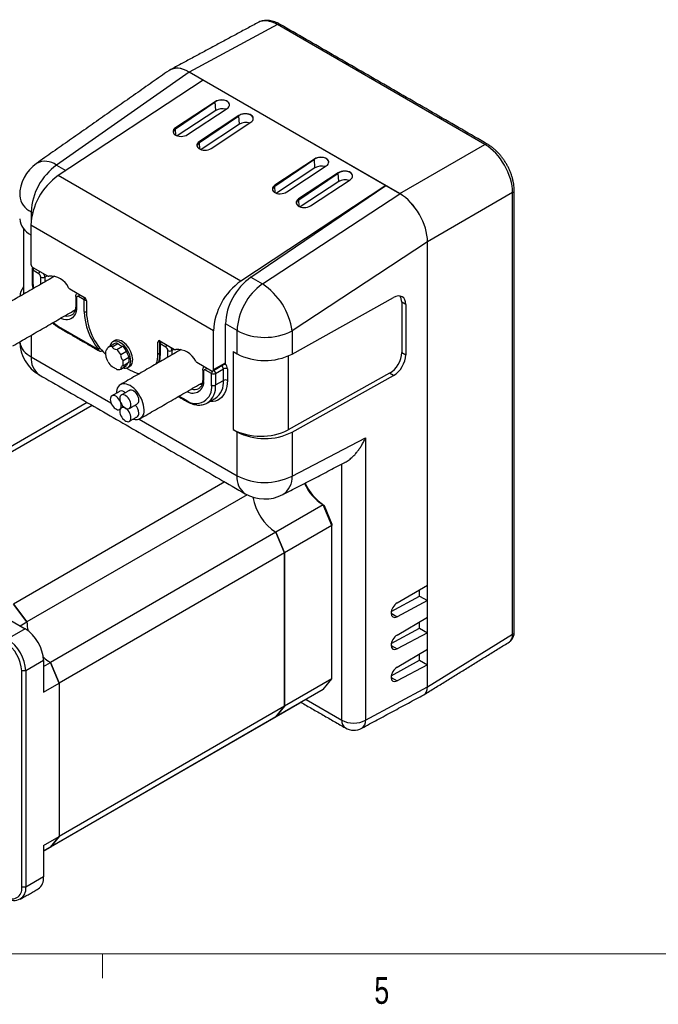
# Model space of a CAD drawing. Header units: millimetres. Extents: x 11 to 421, y 5 to 275.
# Tile 5 of 9: x 159 to 215, y 5 to 93. Entities that reach past the tile are written whole.
import ezdxf

# ---------------------------------------------------------------- set-up
doc = ezdxf.new("R2010")
doc.units = ezdxf.units.MM
doc.styles.add('SLDTEXTSTYLE0', font='TXT', dxfattribs={"width": 0.75})

msp = doc.modelspace()

# ---------------------------------------------------------------- linework, layer by layer
at = {"color": 7, "linetype": 'Continuous', "lineweight": 30}
for p, q in [((181.4953, 92.6309), (173.647, 88.4111)), ((199.9651, 81.9685), (181.4953, 92.6309)), ((173.644, 88.4128), (161.8295, 80.1353)), ((174.8848, 87.6965), (161.9791, 79.2041)), ((192.3891, 77.5915), (173.644, 88.4128)), ((192.3861, 77.5932), (173.647, 88.4111)), ((191.1482, 78.3078), (174.8848, 87.6965)), ((175.948, 85.7756), (172.4211, 83.4548)), ((172.4267, 83.3656), (175.9493, 85.7551)), ((175.9493, 85.7551), (172.4267, 83.3656)), ((175.9974, 84.9896), (172.5714, 82.7352)), ((173.4818, 82.8425), (177.0087, 85.1633)), ((175.9493, 85.7551), (175.948, 85.7756)), ((175.9974, 84.9896), (175.9493, 85.7551)), ((178.0694, 84.551), (174.5424, 82.2302)), ((174.548, 82.141), (178.0706, 84.5305)), ((178.0706, 84.5305), (174.548, 82.141)), ((178.0706, 84.5305), (178.0694, 84.551)), ((178.1187, 83.765), (178.0706, 84.5305)), ((172.4267, 83.3656), (172.4211, 83.4548)), ((172.4635, 82.7786), (172.4267, 83.3656)), ((178.1187, 83.765), (174.6927, 81.5106)), ((175.6031, 81.6179), (179.13, 83.9387)), ((174.548, 82.141), (174.5424, 82.2302)), ((174.5849, 81.554), (174.548, 82.141)), ((192.3861, 77.5932), (199.9651, 81.9685)), ((184.7869, 80.6731), (181.2599, 78.3523)), ((181.2655, 78.2631), (184.7882, 80.6525)), ((184.7882, 80.6525), (181.2655, 78.2631)), ((184.7882, 80.6525), (184.7869, 80.6731)), ((184.8362, 79.887), (184.7882, 80.6525)), ((161.8295, 80.1353), (162.663, 79.6541)), ((184.8362, 79.887), (181.4102, 77.6326)), ((182.3206, 77.7399), (185.8475, 80.0608)), ((178.2426, 69.8154), (161.9791, 79.2041)), ((186.9082, 79.4485), (183.3813, 77.1276)), ((183.3869, 77.0385), (186.9095, 79.4279)), ((186.9095, 79.4279), (183.3869, 77.0385)), ((186.9095, 79.4279), (186.9082, 79.4485)), ((186.9575, 78.6624), (186.9095, 79.4279)), ((191.1482, 78.3078), (178.2426, 69.8154)), ((179.1239, 70.1515), (191.1482, 78.3078)), ((181.2655, 78.2631), (181.2599, 78.3523)), ((181.3024, 77.6761), (181.2655, 78.2631)), ((186.9575, 78.6624), (183.5316, 76.408)), ((184.4419, 76.5153), (187.9688, 78.8362)), ((180.1548, 69.5563), (192.3891, 77.5915)), ((183.3869, 77.0385), (183.3813, 77.1276)), ((202.4395, 77.6825), (194.8606, 73.3073)), ((202.4395, 38.3906), (202.4395, 77.6825)), ((183.4237, 76.4514), (183.3869, 77.0385)), ((159.7002, 75.9091), (159.5703, 75.9841)), ((159.5703, 75.9841), (159.5703, 75.2484)), ((175.804, 65.388), (159.5406, 74.7767)), ((159.5406, 74.7767), (159.5406, 71.3268)), ((194.8606, 73.3003), (182.8018, 65.3804)), ((194.8606, 33.7044), (194.8606, 73.3073)), ((194.8606, 42.7682), (194.8606, 73.3003)), ((159.7173, 71.0206), (161.0159, 70.2709)), ((159.7173, 70.7756), (159.7173, 69.7549)), ((160.2477, 70.4695), (159.7173, 70.7756)), ((160.4245, 69.53), (160.4245, 70.1633)), ((160.778, 70.1633), (160.9902, 70.2858)), ((160.778, 70.1633), (160.778, 69.7341)), ((161.4851, 70.1423), (161.4851, 70.2887)), ((179.1239, 70.1515), (180.1548, 69.5563)), ((163.0149, 69.1169), (164.3135, 68.3673)), ((164.2782, 68.1427), (163.7832, 68.4285)), ((182.8018, 63.3182), (191.8389, 68.3562)), ((163.6064, 68.3264), (163.6064, 67.5094)), ((164.2782, 67.1216), (164.2782, 68.1427)), ((164.4903, 68.0611), (164.4903, 66.9991)), ((192.5644, 67.9371), (192.5644, 63.4461)), ((192.918, 67.733), (192.5644, 67.9371)), ((192.918, 67.733), (192.918, 63.242)), ((162.0154, 65.7745), (165.5721, 63.7213)), ((176.8647, 62.5504), (176.8647, 66.0003)), ((177.8956, 65.4051), (176.8647, 66.0003)), ((159.5703, 64.9956), (159.5703, 63.0746)), ((175.804, 61.9381), (175.804, 65.388)), ((177.8956, 63.3429), (177.8956, 65.4051)), ((182.8018, 65.3804), (182.8018, 63.3182)), ((166.4174, 63.9404), (166.9354, 64.2394)), ((166.7683, 63.9717), (167.2863, 64.2708)), ((167.1867, 63.7302), (167.7047, 64.0293)), ((170.8543, 64.3872), (171.0311, 64.4893)), ((170.8543, 63.3253), (170.8543, 64.3872)), ((171.0311, 64.4893), (172.3297, 63.7397)), ((171.0664, 64.2239), (171.0664, 63.2028)), ((171.5614, 63.9382), (171.0664, 64.2239)), ((165.8891, 63.618), (165.8739, 63.6068)), ((167.5376, 63.2937), (168.0556, 63.5928)), ((170.8543, 63.3253), (170.9932, 63.4055)), ((171.7382, 63.0396), (171.7382, 63.632)), ((172.0917, 63.632), (172.3039, 63.7545)), ((172.0917, 63.632), (172.0917, 63.2437)), ((172.7988, 63.6519), (172.7988, 63.7574)), ((177.542, 63.547), (177.542, 56.6064)), ((177.542, 63.547), (177.8956, 63.3429)), ((182.4482, 63.1456), (182.4482, 56.5817)), ((192.5644, 63.4461), (192.918, 63.242)), ((159.5703, 63.0746), (166.6727, 58.9745)), ((167.5376, 61.989), (168.0556, 62.2881)), ((167.7468, 62.7546), (168.2648, 63.0536)), ((167.7468, 62.2867), (168.2648, 62.5857)), ((174.3287, 62.5857), (175.6273, 61.836)), ((175.804, 61.9381), (176.8647, 62.5504)), ((168.0669, 62.0765), (168.3794, 61.8961)), ((174.9201, 61.7951), (174.9201, 60.9781)), ((175.6273, 61.591), (175.0969, 61.8972)), ((175.6273, 60.5704), (175.6273, 61.591)), ((175.9808, 61.591), (176.6879, 61.9992)), ((175.9808, 61.591), (175.9808, 60.5704)), ((176.6879, 60.9786), (176.6879, 61.9992)), ((177.0415, 61.9992), (177.0415, 60.9786)), ((191.4853, 61.6197), (182.4482, 56.5817)), ((182.8018, 56.3776), (191.8389, 61.4156)), ((191.8389, 61.4156), (191.4853, 61.6197)), ((175.9808, 60.5704), (176.6879, 60.9786)), ((172.7459, 59.58), (173.3292, 59.2433)), ((164.5587, 59.011), (144.9662, 47.7005)), ((164.9964, 58.7583), (146.1761, 47.8936)), ((175.2701, 58.9763), (175.2558, 58.9679)), ((169.1788, 57.5277), (177.8956, 52.4956)), ((177.542, 56.6064), (177.8956, 56.4023)), ((177.8956, 52.4956), (177.8956, 56.4023)), ((182.8018, 56.3776), (182.8018, 52.4709)), ((182.8018, 52.4709), (189.3343, 55.8538)), ((189.3343, 55.8538), (189.3343, 30.7332)), ((187.2317, 30.7437), (187.2317, 53.536)), ((176.8054, 51.9411), (157.9851, 41.0764)), ((178.7929, 50.8), (159.195, 39.4864)), ((185.5645, 49.8966), (181.3608, 47.4699)), ((186.3366, 48.0538), (185.5645, 49.8966)), ((185.643, 49.8537), (186.3366, 48.1984)), ((186.3366, 48.1984), (186.3366, 48.0538)), ((181.3608, 47.4699), (161.2789, 35.8769)), ((182.1328, 45.6271), (181.3608, 47.4699)), ((181.3608, 47.4699), (182.1328, 45.6271)), ((186.3366, 48.0538), (182.1328, 45.6271)), ((186.3366, 34.4172), (186.3366, 48.0538)), ((182.1328, 45.6271), (162.051, 34.0341)), ((182.1328, 31.9904), (182.1328, 45.6271)), ((182.1328, 45.6271), (182.1328, 31.9904)), ((192.1483, 41.1743), (194.8606, 42.7682)), ((194.1534, 41.7883), (194.1534, 42.3527)), ((191.6365, 40.4126), (194.1534, 41.7883)), ((194.8606, 41.3801), (192.1483, 39.9499)), ((194.1534, 41.7883), (194.8606, 41.3801)), ((194.8606, 39.9103), (194.8606, 41.3801)), ((159.195, 39.4864), (157.9851, 41.0764)), ((157.9851, 41.0764), (159.195, 39.4864)), ((156.6063, 40.2804), (159.035, 38.8783)), ((158.5883, 39.1361), (159.195, 39.4864)), ((191.6232, 40.253), (192.1483, 39.9499)), ((192.1483, 38.3164), (194.8606, 39.9103)), ((194.1534, 38.9304), (194.1534, 39.4948)), ((159.035, 38.8783), (157.444, 37.9598)), ((191.6365, 37.5547), (194.1534, 38.9304)), ((194.1534, 38.9304), (194.8606, 38.5222)), ((194.8606, 38.5222), (192.1483, 37.092)), ((194.8606, 37.0524), (194.8606, 38.5222)), ((194.8606, 33.7044), (202.4395, 38.3906)), ((191.6232, 37.3951), (192.1483, 37.092)), ((192.1483, 35.4585), (194.8606, 37.0524)), ((160.6721, 36.0427), (159.0811, 35.1242)), ((160.6721, 36.0427), (160.6721, 33.2381)), ((191.6365, 34.6968), (194.1534, 36.0725)), ((194.1534, 36.0725), (194.1534, 36.6369)), ((194.1534, 36.0725), (194.8606, 35.6643)), ((159.0811, 35.1242), (158.7276, 35.1242)), ((158.7276, 15.8783), (158.7276, 35.1242)), ((159.0811, 35.1242), (159.0811, 15.8783)), ((160.6721, 35.5266), (161.2789, 35.8769)), ((162.051, 34.0341), (161.2789, 35.8769)), ((161.2789, 35.8769), (162.051, 34.0341)), ((194.8606, 35.6643), (192.1483, 34.2341)), ((194.8606, 33.7044), (194.8606, 35.6643)), ((186.3366, 34.4172), (182.1328, 31.9904)), ((185.5645, 33.4658), (186.3366, 34.4172)), ((191.6232, 34.5373), (192.1483, 34.2341)), ((160.6721, 33.2381), (162.051, 34.0341)), ((162.051, 34.0341), (162.051, 20.3974)), ((162.051, 34.0341), (162.051, 20.3974)), ((185.5645, 33.4658), (181.3608, 31.039)), ((189.3343, 30.7332), (194.8606, 33.7044)), ((184.0405, 32.586), (187.2317, 30.7437)), ((182.1328, 31.9904), (162.051, 20.3974)), ((183.4806, 32.2624), (179.2768, 29.8356)), ((181.3608, 31.039), (182.1328, 31.9904)), ((182.1328, 31.9904), (181.3608, 31.039)), ((181.3608, 31.039), (161.2789, 19.446)), ((179.2768, 29.8356), (160.6721, 19.0953)), ((160.6721, 19.6014), (162.051, 20.3974)), ((161.2789, 19.446), (162.051, 20.3974)), ((162.051, 20.3974), (161.2789, 19.446)), ((160.6721, 19.6014), (160.6721, 16.7968)), ((160.6721, 19.0957), (161.2789, 19.446)), ((160.6721, 16.7968), (159.0811, 15.8783)), ((159.0811, 15.8783), (158.7276, 15.8783))]:
    msp.add_line(p, q, dxfattribs=at)
at = {"color": 7, "linetype": 'Continuous', "lineweight": 0}
for p, q in [((415.9568, 9.9587), (15.9068, 9.9587)), ((165.9192, 9.9587), (165.9192, 7.8048))]:
    msp.add_line(p, q, dxfattribs=at)
at = {"color": 7, "linetype": 'Continuous', "lineweight": 30, "flags": 128}
for points in [[(177.0087, 85.1633), (177.1071, 85.2424), (177.178, 85.3314), (177.2184, 85.4264), (177.2264, 85.5233), (177.2017, 85.6179), (177.1454, 85.706), (177.0599, 85.7837), (176.9491, 85.8477), (176.8176, 85.8952), (176.6714, 85.9241), (176.5167, 85.9331), (176.3603, 85.9218), (176.2091, 85.8908), (176.0696, 85.8413), (175.948, 85.7756)], [(179.13, 83.9387), (179.2284, 84.0178), (179.2993, 84.1068), (179.3397, 84.2018), (179.3477, 84.2987), (179.323, 84.3933), (179.2667, 84.4814), (179.1813, 84.5591), (179.0704, 84.6231), (178.9389, 84.6706), (178.7927, 84.6994), (178.638, 84.7084), (178.4816, 84.6972), (178.3304, 84.6662), (178.1909, 84.6167), (178.0694, 84.551)], [(172.4211, 83.4548), (172.3227, 83.3757), (172.2518, 83.2867), (172.2114, 83.1917), (172.2034, 83.0948), (172.2281, 83.0002), (172.2844, 82.9122), (172.3699, 82.8344), (172.4807, 82.7704), (172.6122, 82.723), (172.7584, 82.6941), (172.9131, 82.6851), (173.0695, 82.6963), (173.2207, 82.7274), (173.3602, 82.7768), (173.4818, 82.8425)], [(174.5424, 82.2302), (174.444, 82.1511), (174.3731, 82.0621), (174.3328, 81.9671), (174.3247, 81.8702), (174.3494, 81.7756), (174.4057, 81.6876), (174.4912, 81.6098), (174.6021, 81.5458), (174.7335, 81.4983), (174.8798, 81.4695), (175.0345, 81.4605), (175.1908, 81.4717), (175.3421, 81.5028), (175.4815, 81.5522), (175.6031, 81.6179)], [(185.8475, 80.0608), (185.9459, 80.1399), (186.0169, 80.2289), (186.0572, 80.3239), (186.0652, 80.4208), (186.0405, 80.5154), (185.9842, 80.6034), (185.8988, 80.6812), (185.7879, 80.7452), (185.6565, 80.7926), (185.5102, 80.8215), (185.3555, 80.8305), (185.1991, 80.8192), (185.0479, 80.7882), (184.9085, 80.7388), (184.7869, 80.6731)], [(187.9688, 78.8362), (188.0673, 78.9152), (188.1382, 79.0042), (188.1785, 79.0993), (188.1865, 79.1962), (188.1618, 79.2907), (188.1055, 79.3788), (188.0201, 79.4565), (187.9092, 79.5206), (187.7778, 79.568), (187.6315, 79.5969), (187.4768, 79.6059), (187.3204, 79.5946), (187.1692, 79.5636), (187.0298, 79.5142), (186.9082, 79.4485)], [(181.2599, 78.3523), (181.1615, 78.2732), (181.0906, 78.1842), (181.0503, 78.0892), (181.0423, 77.9922), (181.067, 77.8977), (181.1233, 77.8096), (181.2087, 77.7319), (181.3196, 77.6679), (181.451, 77.6204), (181.5973, 77.5915), (181.752, 77.5825), (181.9084, 77.5938), (182.0596, 77.6248), (182.199, 77.6743), (182.3206, 77.7399)], [(183.3813, 77.1276), (183.2829, 77.0486), (183.2119, 76.9596), (183.1716, 76.8645), (183.1636, 76.7676), (183.1883, 76.6731), (183.2446, 76.585), (183.33, 76.5073), (183.4409, 76.4433), (183.5723, 76.3958), (183.7186, 76.3669), (183.8733, 76.3579), (184.0297, 76.3692), (184.1809, 76.4002), (184.3203, 76.4496), (184.4419, 76.5153)], [(163.6064, 67.5094), (163.5957, 67.3023), (163.5636, 67.1104), (163.5105, 66.9364), (163.4372, 66.7825), (163.3447, 66.6509), (163.2342, 66.5433), (163.1072, 66.4612), (162.9655, 66.4057), (162.8109, 66.3775), (162.6456, 66.3771), (162.4717, 66.4044), (162.2917, 66.459), (162.1832, 66.504)], [(163.4531, 67.1157), (163.3363, 67.1326), (163.2901, 67.143)], [(168.4324, 62.7229), (168.422, 62.8902), (168.3908, 63.0658), (168.3397, 63.2459), (168.2696, 63.4263), (168.1823, 63.6031), (168.0797, 63.7724), (167.964, 63.9303), (167.8378, 64.0733), (167.704, 64.1982), (167.5655, 64.3022), (167.4255, 64.3831), (167.287, 64.4389), (167.1532, 64.4685), (167.0271, 64.4711), (166.9114, 64.4468), (166.8087, 64.3961), (166.7214, 64.3201), (166.6514, 64.2205), (166.6002, 64.0995), (166.5836, 64.0383)], [(168.6092, 62.8249), (168.5988, 62.9922), (168.5676, 63.1679), (168.5164, 63.3479), (168.4464, 63.5284), (168.3591, 63.7052), (168.2565, 63.8744), (168.1408, 64.0323), (168.0146, 64.1753), (167.8808, 64.3002), (167.7423, 64.4043), (167.6023, 64.4851), (167.4638, 64.5409), (167.33, 64.5705), (167.2038, 64.5732), (167.0881, 64.5489), (167.0099, 64.5133)], [(167.7079, 62.0874), (167.8378, 62.059), (167.964, 62.0563), (168.0797, 62.0806), (168.1823, 62.1314), (168.2696, 62.2074), (168.3397, 62.307), (168.3908, 62.428), (168.422, 62.5677), (168.4324, 62.7229)], [(169.6168, 58.3656), (169.6063, 58.5582), (169.5747, 58.7598), (169.5226, 58.9668), (169.4511, 59.1758), (169.3611, 59.3831), (169.2544, 59.5852), (169.1327, 59.7787), (168.9981, 59.9603), (168.853, 60.1268), (168.6997, 60.2753), (168.5409, 60.4034), (168.3794, 60.5089), (168.2179, 60.5899), (168.0591, 60.6451), (167.9059, 60.6735), (167.7607, 60.6746), (167.6261, 60.6485), (167.5044, 60.5955), (167.3977, 60.5166), (167.3078, 60.4131), (167.2362, 60.2868), (167.1841, 60.1398), (167.1526, 59.9747), (167.1423, 59.8259)], [(174.7668, 60.5844), (174.6501, 60.6014), (174.5555, 60.6246)], [(177.0415, 60.9786), (177.0302, 60.7026), (176.9963, 60.442), (176.9402, 60.199), (176.8624, 59.9758), (176.7635, 59.7742), (176.6443, 59.5959), (176.5059, 59.4425), (176.3494, 59.3152), (176.1762, 59.2152), (175.9878, 59.1433), (175.7857, 59.1001), (175.5718, 59.086), (175.4665, 59.0895)], [(167.5961, 58.7157), (167.5854, 58.8401), (167.5536, 58.9715), (167.5021, 59.1041), (167.4333, 59.2322), (167.35, 59.3501), (167.256, 59.4527), (167.1553, 59.5355), (167.0524, 59.5949), (166.9518, 59.6283), (166.8578, 59.6342), (166.7745, 59.6125), (166.7057, 59.5639), (166.6542, 59.4907), (166.6224, 59.396), (166.6116, 59.2841), (166.6224, 59.1597), (166.6542, 59.0283), (166.7057, 58.8957), (166.7745, 58.7676), (166.8578, 58.6497), (166.9518, 58.5471), (167.0524, 58.4643), (167.1553, 58.4049), (167.256, 58.3715), (167.35, 58.3655), (167.4333, 58.3873), (167.5021, 58.4359), (167.5536, 58.5091), (167.5854, 58.6037), (167.5961, 58.7157)], [(168.4488, 58.7919), (168.438, 58.9163), (168.4062, 59.0477), (168.3547, 59.1803), (168.2859, 59.3084), (168.2026, 59.4263), (168.1086, 59.5289), (168.008, 59.6117), (167.905, 59.6711), (167.8044, 59.7045), (167.7104, 59.7105), (167.6271, 59.6887), (167.5583, 59.6401), (167.5068, 59.5669), (167.475, 59.4723), (167.4642, 59.3603), (167.475, 59.2359), (167.5068, 59.1045), (167.5583, 58.9719), (167.6271, 58.8438), (167.7104, 58.7259), (167.8044, 58.6233), (167.905, 58.5405), (168.008, 58.4811), (168.1086, 58.4477), (168.2026, 58.4418), (168.2859, 58.4635), (168.3547, 58.5121), (168.4062, 58.5853), (168.438, 58.68), (168.4488, 58.7919)], [(169.1559, 59.2002), (169.1451, 59.3245), (169.1133, 59.4559), (169.0619, 59.5885), (168.993, 59.7166), (168.9097, 59.8345), (168.8157, 59.9371), (168.7151, 60.0199), (168.6122, 60.0793), (168.5115, 60.1128), (168.4175, 60.1187), (168.3342, 60.0969), (168.3156, 60.0872)], [(168.4488, 57.6551), (168.438, 57.7795), (168.4062, 57.9108), (168.3547, 58.0435), (168.2859, 58.1715), (168.2026, 58.2894), (168.1086, 58.392), (168.008, 58.4749), (167.905, 58.5343), (167.8044, 58.5677), (167.7104, 58.5736), (167.6271, 58.5518), (167.5583, 58.5033), (167.5068, 58.4301), (167.475, 58.3354), (167.4642, 58.2234), (167.475, 58.099), (167.5068, 57.9676), (167.5583, 57.835), (167.6271, 57.707), (167.7104, 57.5891), (167.8044, 57.4864), (167.905, 57.4036), (168.008, 57.3442), (168.1086, 57.3108), (168.2026, 57.3049), (168.2859, 57.3267), (168.3547, 57.3752), (168.4062, 57.4484), (168.438, 57.5431), (168.4488, 57.6551)]]:
    msp.add_lwpolyline(points, dxfattribs=at)
at = {"color": 7, "linetype": 'Continuous', "lineweight": 30}
for centre, radius, start, end in [((181.6358, 92.4271), 0.2476, 65.360219, 124.604137), ((176.5707, 84.0409), 1.1085, 72.300733, 121.147521), ((178.692, 82.8163), 1.1085, 72.300733, 121.147521), ((200.1056, 81.7649), 0.2474, 65.194453, 124.618159), ((162.0452, 77.4128), 3.5, 125.015947, 180), ((165.0021, 75.7183), 5.4383, 125.689242, 177.19888), ((160.8192, 78.788), 1.684, 53.134811, 117.681333), ((185.4096, 78.9383), 1.1085, 72.300733, 121.147521), ((165.2835, 74.4988), 5.7497, 125.079659, 177.230488), ((187.5309, 77.7137), 1.1085, 72.300733, 121.147521), ((160.2582, 77.5598), 1.7193, 184.903845, 246.416296), ((202.3334, 77.9061), 0.2475, 295.385362, 354.668464), ((160.2705, 75.5107), 1.7327, 185.302582, 245.087028), ((159.9244, 71.3442), 0.3842, 182.605478, 237.394522), ((159.8941, 70.8777), 0.25, 141.622849, 180), ((160.0902, 70.7608), 0.3731, 144.065234, 177.720677), ((159.7692, 70.8902), 0.1257, 185.694799, 245.625342), ((160.6205, 70.4546), 0.3731, 144.065234, 177.720677), ((160.0407, 70.1458), 0.3842, 2.605478, 57.394522), ((160.6012, 70.5045), 0.3843, 242.609672, 297.390328), ((160.0789, 70.1419), 0.6994, 1.748158, 26.050664), ((161.0921, 70.3831), 0.1356, 235.845656, 284.938551), ((161.2543, 68.4208), 1.8358, 26.028633, 93.976743), ((182.2965, 65.7345), 5.4383, 125.689242, 177.19888), ((159.9248, 68.3705), 1.3811, 137.977788, 176.887234), ((159.7692, 69.8695), 0.1257, 185.711019, 245.623928), ((163.3433, 69.7757), 3.626, 180.327549, 189.889781), ((163.1972, 69.413), 0.3476, 212.466199, 238.382484), ((181.547, 65.1102), 5.7497, 125.079659, 177.230488), ((183.3275, 65.1394), 5.4383, 125.689242, 177.19888), ((176.9254, 64.5824), 5.9303, 7.733284, 57.005644), ((163.6528, 68.4369), 0.1198, 184.035057, 247.263103), ((163.7142, 68.3438), 0.1092, 50.796715, 189.214037), ((164.161, 68.4119), 0.3782, 144.296152, 177.48976), ((164.6554, 68.1263), 0.3776, 144.743626, 177.502339), ((164.1065, 68.0436), 0.3842, 2.605478, 57.394522), ((163.6583, 67.6239), 0.1257, 185.694799, 245.625342), ((164.4525, 68.4776), 0.3776, 242.501101, 275.254892), ((162.8091, 67.522), 0.819, 253.973332, 298.304122), ((170.0284, 67.3634), 5.7553, 182.408544, 219.259409), ((164.4517, 67.4519), 0.3732, 242.282683, 275.932832), ((169.9521, 67.2728), 5.4686, 182.86842, 226.507728), ((163.8457, 68.9036), 3.625, 230.117185, 239.6752), ((162.1379, 65.761), 0.1232, 173.701152, 234.986667), ((180.3729, 70.1958), 5.3933, 242.656484, 296.766219), ((162.0452, 64.5033), 3.5, 181.616698, 240.002688), ((160.3264, 64.7117), 1.8033, 189.756912, 245.209166), ((166.631, 63.5294), 0.4632, 72.758057, 117.46098), ((167.149, 63.8284), 0.4632, 72.758057, 117.46098), ((167.8961, 64.844), 0.8369, 223.227305, 256.778071), ((166.4972, 62.6993), 1.7964, 29.826482, 47.762661), ((170.962, 64.4047), 0.1092, 50.796715, 189.214037), ((171.2432, 64.326), 0.25, 141.865269, 180), ((171.1183, 64.3385), 0.1257, 185.694799, 245.625342), ((171.4392, 64.2091), 0.3731, 144.065234, 177.720677), ((171.9342, 63.9234), 0.3731, 144.065234, 177.720677), ((165.6946, 63.7078), 0.1232, 173.701152, 234.986667), ((166.2039, 63.2039), 0.8166, 128.184612, 140.680975), ((165.7489, 63.8233), 0.25, 240.002688, 299.997312), ((167.2341, 63.4088), 1.0521, 167.152984, 192.847016), ((165.9792, 62.4002), 1.7964, 29.826482, 47.762661), ((169.4608, 63.8278), 1.4247, 189.495517, 212.915843), ((168.373, 63.282), 2.4816, 340.308079, 0.999329), ((171.1183, 63.3173), 0.1257, 185.694799, 245.625342), ((168.0695, 63.1817), 2.997, 349.224119, 0.404123), ((171.3544, 63.6146), 0.3842, 2.605478, 57.394522), ((171.9149, 63.9732), 0.3843, 242.609672, 297.390328), ((171.3926, 63.6107), 0.6994, 1.748158, 26.050664), ((172.4058, 63.8518), 0.1356, 235.845656, 284.938551), ((172.568, 61.8895), 1.8358, 26.028633, 93.976743), ((180.3729, 68.1336), 5.3933, 242.656484, 296.766219), ((161.3091, 62.8961), 1.748, 174.137768, 234.550052), ((167.9759, 63.5292), 1.7964, 209.826482, 227.762661), ((166.721, 62.5206), 1.0521, 347.152984, 12.847016), ((168.4495, 62.24), 0.3968, 129.124264, 173.033314), ((167.239, 62.8197), 1.0521, 347.152984, 12.847016), ((167.9575, 62.7544), 0.6555, 305.131802, 6.180378), ((174.5109, 62.8817), 0.3476, 212.466199, 238.382484), ((176.2968, 61.9792), 0.3917, 2.938787, 50.556714), ((176.7422, 62.5369), 0.1232, 305.013333, 6.298847), ((176.2709, 61.963), 0.7714, 2.689942, 41.519132), ((167.324, 62.4), 0.4632, 252.758057, 297.46098), ((169.6572, 64.023), 2.4812, 239.003636, 259.687902), ((174.972, 61.9096), 0.1257, 185.708856, 245.624116), ((175.0279, 61.8126), 0.1092, 50.796715, 189.214037), ((175.4747, 61.8806), 0.3782, 144.296152, 177.48976), ((175.6963, 61.9206), 0.1092, 230.796715, 9.214037), ((176.0101, 61.5733), 0.3833, 141.482067, 177.344461), ((175.804, 61.9322), 0.3843, 242.609672, 297.390328), ((175.5897, 61.571), 0.3917, 2.938787, 50.556714), ((176.8647, 61.6581), 0.3843, 62.609672, 117.390328), ((174.2263, 60.3431), 1.4193, 230.796715, 9.214037), ((173.9678, 60.8124), 0.9667, 238.169391, 9.87185), ((174.972, 61.0926), 0.1257, 185.694799, 245.625342), ((174.2497, 60.3867), 1.7409, 305.88751, 6.055278), ((175.804, 60.9115), 0.3843, 242.609672, 297.390328), ((174.9375, 60.8053), 1.759, 305.658678, 5.653503), ((176.8647, 60.6374), 0.3843, 62.609672, 117.390328), ((167.6116, 59.6081), 0.4294, 38.427127, 110.250409), ((174.1187, 61.0046), 0.8332, 251.069137, 298.103074), ((168.0761, 58.0115), 1.081, 2.744859, 45.317928), ((168.8114, 59.164), 0.3464, 305.325858, 5.986322), ((173.4481, 59.2281), 0.1199, 172.742548, 235.959805), ((168.8861, 58.2333), 0.7426, 250.880402, 10.262379), ((168.8114, 58.0272), 0.3464, 305.325858, 5.986322), ((180.0193, 61.3972), 5.3933, 242.656484, 296.766219), ((180.3729, 61.193), 5.3933, 242.656484, 296.766219), ((179.6344, 52.3171), 1.748, 174.137768, 234.550052), ((180.3729, 57.2864), 5.3933, 242.656484, 296.766219), ((180.9718, 52.3485), 1.8341, 303.344287, 3.827503), ((187.9415, 53.6391), 4.4335, 204.342096, 237.579443), ((188.3542, 53.8722), 4.8475, 204.804524, 235.993455), ((180.3705, 53.9244), 3.5, 240.002688, 297.377238), ((183.8528, 51.3326), 4.5969, 189.338153, 237.172075), ((183.8528, 51.3326), 4.5969, 189.338153, 237.172075), ((162.6169, 39.5143), 3.4221, 180.466826, 193.64667), ((162.6169, 39.5143), 3.4221, 180.466826, 193.64667), ((157.1277, 35.8867), 3.5479, 2.520155, 57.479845), ((202.3334, 38.6143), 0.2475, 295.38794, 354.638035), ((155.5367, 34.9682), 3.5479, 2.520155, 57.479845), ((155.5659, 34.9851), 3.1648, 2.52009, 57.47991), ((163.0136, 38.826), 3.4215, 226.349898, 239.535566), ((163.0136, 38.826), 3.4215, 226.349898, 239.535566), ((187.9768, 30.6672), 0.749, 174.132433, 234.555387), ((188.2933, 32.7858), 2.3016, 242.530982, 296.89172), ((188.5771, 30.6649), 0.7603, 304.039746, 5.14708), ((188.2923, 31.3561), 1.5, 240.002688, 298.265568), ((159.5572, 16.6627), 1.1229, 304.455047, 6.857133), ((157.8344, 15.739), 0.904, 231.147399, 8.863353), ((158.0798, 15.7222), 1.0135, 231.147133, 8.863619)]:
    msp.add_arc(centre, radius, start, end, dxfattribs=at)
for centre, major_axis, ratio, start_param, end_param in [((181.4897, 89.7687), (-1.7371, 3.0394), 0.5772485, 5.500512, 6.2682273), ((173.6477, 85.5523), (-1.7504, 3.0321), 0.5772057, 5.4980207, 6.3539362), ((173.6477, 85.5418), (-1.7451, 3.045), 0.5764959, 5.5022781, 6.3355995), ((176.4797, 85.4489), (0.7477, 0.0594), 0.625404, 6.2728327, 8.5916028), ((176.4797, 85.4489), (0.7477, 0.0594), 0.625404, 6.2728327, 8.5916028), ((178.601, 84.2243), (0.7477, 0.0594), 0.625404, 6.2728327, 8.5916028), ((178.601, 84.2243), (0.7477, 0.0594), 0.625404, 6.2728327, 8.5916028), ((172.957, 83.0595), (0.7477, 0.0594), 0.625404, 2.3084175, 3.0270195), ((172.957, 83.0595), (0.7477, 0.0594), 0.625404, 2.3084175, 3.0270195), ((175.0784, 81.8348), (0.7477, 0.0594), 0.625404, 2.3084175, 3.0270195), ((175.0784, 81.8348), (0.7477, 0.0594), 0.625404, 2.3084175, 3.0270195), ((199.9582, 79.1071), (-1.7499, 3.0312), 0.5803856, 3.9272246, 5.4977164), ((185.3185, 80.3464), (0.7477, 0.0594), 0.625404, 6.2728327, 8.5916028), ((185.3185, 80.3464), (0.7477, 0.0594), 0.625404, 6.2728327, 8.5916028), ((187.4398, 79.1217), (0.7477, 0.0594), 0.625404, 6.2728327, 8.5916028), ((187.4398, 79.1217), (0.7477, 0.0594), 0.625404, 6.2728327, 8.5916028), ((181.7959, 77.9569), (0.7477, 0.0594), 0.625404, 2.3084175, 3.0270195), ((181.7959, 77.9569), (0.7477, 0.0594), 0.625404, 2.3084175, 3.0270195), ((192.3853, 74.7353), (-1.7499, 3.0312), 0.5775574, 3.9272244, 5.4977162), ((192.3853, 74.7249), (-1.7423, 3.0405), 0.5782523, 3.9315045, 5.5007798), ((183.9172, 76.7323), (0.7477, 0.0594), 0.625404, 2.3084175, 3.0270195), ((183.9172, 76.7323), (0.7477, 0.0594), 0.625404, 2.3084175, 3.0270195), ((191.8389, 67.1313), (0.7699, 1.2875), 0.5873687, 5.5067425, 7.0775389), ((191.4853, 67.3355), (0.7699, 1.2875), 0.5873687, 5.5067425, 6.0584227), ((191.4853, 62.8445), (0.7699, 1.2875), 0.5873687, 3.9359462, 5.5067425), ((191.8389, 62.6404), (0.7699, 1.2875), 0.5873687, 3.9359462, 5.5067425), ((192.1626, 40.5701), (0.3849, 0.6437), 0.5873687, 0.8209432, 3.9093565), ((192.1626, 37.7122), (0.3849, 0.6437), 0.5873687, 0.8209432, 3.9093565), ((201.3727, 38.9997), (-0.7631, 1.2916), 0.5772844, 3.1532274, 3.9211051), ((192.1626, 34.8543), (0.3849, 0.6437), 0.5873687, 0.8209432, 3.9093565), ((193.7997, 34.3172), (-0.7502, 1.2995), 0.5772057, 3.1241433, 3.9269197), ((193.7997, 34.3172), (-0.7502, 1.2995), 0.5772057, 3.1241433, 3.9269197)]:
    msp.add_ellipse(centre, major_axis=major_axis, ratio=ratio, start_param=start_param, end_param=end_param, dxfattribs=at)
for points, knots in [([(181.7391, 92.6521), (181.6977, 92.6753), (181.579, 92.7418), (181.3807, 92.8335), (181.1449, 92.9184), (180.91, 92.9766), (180.6787, 93.0076), (180.4539, 93.0106), (180.2379, 92.9867), (180.0345, 92.9348), (179.8829, 92.8794), (179.8044, 92.8338), (179.7847, 92.8224)], [0, 0, 0, 0, 0.06275395, 0.17993747, 0.29713718, 0.41358906, 0.52857789, 0.6414151, 0.75166671, 0.85930964, 0.96473471, 1, 1, 1, 1]), ([(202.5799, 77.883), (202.5793, 77.9308), (202.5775, 78.0672), (202.5585, 78.2981), (202.5168, 78.5758), (202.4554, 78.8568), (202.3753, 79.1391), (202.2772, 79.4207), (202.162, 79.6996), (202.0307, 79.9739), (201.8843, 80.2417), (201.7239, 80.5012), (201.5504, 80.7506), (201.3651, 80.9881), (201.1692, 81.2119), (200.9637, 81.4204), (200.7498, 81.612), (200.5288, 81.7849), (200.3473, 81.908), (200.2398, 81.9715), (200.2089, 81.9897)], [0, 0, 0, 0, 0.0319846, 0.0913596, 0.1506303, 0.2097825, 0.2687904, 0.3276599, 0.386415, 0.4450892, 0.5037216, 0.5623535, 0.6210199, 0.6797582, 0.738612, 0.7976237, 0.8568321, 0.9162665, 0.9759382, 1, 1, 1, 1]), ([(159.6441, 69.857), (159.6447, 69.8112), (159.6462, 69.6792), (159.6653, 69.454), (159.691, 69.254), (159.7152, 69.1422), (159.7194, 69.123)], [0, 0, 0, 0, 0.19398502, 0.55935984, 0.92437784, 1, 1, 1, 1]), ([(163.5332, 68.4284), (163.5343, 68.4528), (163.5369, 68.509), (163.5606, 68.593), (163.6074, 68.6712), (163.6475, 68.7204), (163.6744, 68.7354), (163.6752, 68.7358)], [0, 0, 0, 0, 0.2079792, 0.4790841, 0.7381667, 0.9926132, 1, 1, 1, 1]), ([(163.5332, 67.6114), (163.5328, 67.5809), (163.5314, 67.4922), (163.5167, 67.3559), (163.4847, 67.2102), (163.4387, 67.0834), (163.3806, 66.9755), (163.3103, 66.8879), (163.249, 66.8304), (163.2063, 66.8085), (163.1947, 66.8025)], [0, 0, 0, 0, 0.0742435, 0.2159459, 0.3574518, 0.4992445, 0.642504, 0.7892861, 0.9426656, 1, 1, 1, 1]), ([(161.4695, 66.092), (161.526, 66.0437), (161.6538, 65.9346), (161.8538, 65.7896), (161.9976, 65.7024), (162.0672, 65.6601)], [0, 0, 0, 0, 0.2904601, 0.6562877, 1, 1, 1, 1]), ([(166.7683, 63.9717), (166.7913, 63.9337), (166.8177, 63.8997), (166.8774, 63.8396), (166.9112, 63.8134), (167.0187, 63.7513), (167.1009, 63.7303), (167.1867, 63.7302)], [0, 0, 0, 0, 0.25, 0.25, 0.5, 0.5, 1, 1, 1, 1]), ([(166.4174, 62.6357), (166.401, 62.6733), (166.3841, 62.7134), (166.3493, 62.7985), (166.3311, 62.8441), (166.2773, 62.9827), (166.2412, 63.0802), (166.2083, 63.1749)], [0, 0, 0, 0, 0.25, 0.25, 0.5, 0.5, 1, 1, 1, 1]), ([(166.231, 63.6601), (166.25, 63.6717), (166.2957, 63.6996), (166.3617, 63.8087), (166.4025, 63.9051), (166.4174, 63.9404)], [0, 0, 0, 0, 0.3122891, 0.7480878, 1, 1, 1, 1]), ([(167.5376, 63.2937), (167.5342, 63.2446), (167.536, 63.1959), (167.5504, 63.099), (167.5632, 63.0503), (167.617, 62.9116), (167.6741, 62.8262), (167.7468, 62.7546)], [0, 0, 0, 0, 0.25, 0.25, 0.5, 0.5, 1, 1, 1, 1]), ([(170.9932, 63.3049), (170.9927, 63.2628), (170.9913, 63.1407), (170.9754, 62.9485), (170.9422, 62.7367), (170.9069, 62.611), (170.8897, 62.5498)], [0, 0, 0, 0, 0.1509967, 0.4390522, 0.726922, 1, 1, 1, 1]), ([(167.7468, 62.2867), (167.7104, 62.2699), (167.6783, 62.2508), (167.6228, 62.2081), (167.5992, 62.184), (167.5454, 62.1075), (167.5308, 62.0492), (167.5376, 61.989)], [0, 0, 0, 0, 0.25, 0.25, 0.5, 0.5, 1, 1, 1, 1]), ([(174.8469, 61.8972), (174.848, 61.9215), (174.8506, 61.9777), (174.8743, 62.0617), (174.9212, 62.1399), (174.9613, 62.1892), (174.9881, 62.2041), (174.9889, 62.2045)], [0, 0, 0, 0, 0.2079792, 0.4790841, 0.7381667, 0.9926132, 1, 1, 1, 1]), ([(167.1867, 61.9577), (167.1438, 61.9842), (167.1024, 62.0096), (167.0222, 62.0579), (166.9832, 62.0809), (166.8756, 62.1431), (166.8144, 62.1761), (166.7683, 62.1992)], [0, 0, 0, 0, 0.25, 0.25, 0.5, 0.5, 1, 1, 1, 1]), ([(174.8469, 61.0801), (174.8465, 61.0496), (174.8451, 60.9609), (174.8304, 60.8247), (174.7984, 60.6789), (174.7524, 60.5521), (174.6943, 60.4442), (174.624, 60.3567), (174.5627, 60.2991), (174.52, 60.2772), (174.5084, 60.2712)], [0, 0, 0, 0, 0.0742435, 0.2159459, 0.3574518, 0.4992445, 0.642504, 0.7892861, 0.9426656, 1, 1, 1, 1]), ([(173.3809, 59.1288), (173.4205, 59.1066), (173.5346, 59.0426), (173.7243, 58.9542), (173.9487, 58.8721), (174.1708, 58.8152), (174.3886, 58.784), (174.5997, 58.7791), (174.8021, 58.8001), (174.9929, 58.8477), (175.1502, 58.9073), (175.2376, 58.9603), (175.2706, 58.9803)], [0, 0, 0, 0, 0.0591919, 0.1709984, 0.282872, 0.3944732, 0.5054454, 0.6153683, 0.723868, 0.8307668, 0.9361946, 1, 1, 1, 1]), ([(187.5396, 53.7004), (187.5966, 53.7302), (187.7629, 53.8171), (188.0486, 54.0393), (188.3406, 54.3222), (188.5858, 54.6085), (188.787, 54.8765), (188.9766, 55.1653), (189.1614, 55.4881), (189.2758, 55.722), (189.3332, 55.8513), (189.3343, 55.8538)], [0, 0, 0, 0, 0.0841364, 0.2451787, 0.4107162, 0.5220481, 0.6342239, 0.7487728, 0.8640404, 0.9973539, 1, 1, 1, 1]), ([(202.1459, 37.7169), (202.1782, 37.7378), (202.2518, 37.7853), (202.3476, 37.8838), (202.4339, 38.0037), (202.5008, 38.1386), (202.5482, 38.2869), (202.5754, 38.4388), (202.5784, 38.5428), (202.5799, 38.5911)], [0, 0, 0, 0, 0.1135864, 0.2586763, 0.4037032, 0.551176, 0.7033812, 0.8619714, 1, 1, 1, 1])]:
    msp.add_open_spline(points, degree=3, knots=knots, dxfattribs=at)
for points, degree in [([(179.779, 92.8228), (171.9281, 88.6016)], 1), ([(200.2089, 81.9897), (181.7391, 92.6521)], 1), ([(171.8131, 88.53), (160.0369, 80.2793)], 1), ([(202.5799, 38.5911), (202.5799, 77.883)], 1), ([(158.8988, 74.4656), (158.8988, 68.6493)], 1), ([(161.673, 70.2508), (156.1908, 67.086)], 1), ([(159.6441, 70.8777), (159.6441, 69.857)], 1), ([(163.5332, 68.4284), (163.5332, 67.6114)], 1), ([(157.9406, 64.0548), (163.4926, 67.2599)], 1), ([(162.0672, 65.6601), (165.6239, 63.6068)], 1), ([(167.0099, 64.5133), (166.8331, 64.4113)], 1), ([(170.9932, 64.326), (170.9932, 63.3049)], 1), ([(165.8739, 63.6068), (165.8905, 63.6164)], 1), ([(172.9384, 63.7325), (167.5045, 60.5955)], 1), ([(168.158, 62.1162), (168.3347, 62.2183)], 1), ([(175.7522, 61.8236), (176.8018, 62.4295)], 1), ([(160.2953, 61.4722), (178.6206, 50.8932)], 1), ([(174.8469, 61.8972), (174.8469, 61.0801)], 1), ([(169.2543, 57.5644), (174.8166, 60.7754)], 1), ([(167.463, 60.011), (166.7558, 59.6028)], 1), ([(168.3156, 60.0872), (167.6085, 59.679)], 1), ([(168.3046, 58.4732), (169.0117, 58.8814)], 1), ([(172.6726, 59.5377), (173.3809, 59.1288)], 1), ([(175.2558, 58.9679), (175.9629, 59.3761)], 1), ([(167.4519, 58.397), (167.5058, 58.4281)], 1), ([(167.7839, 58.6434), (167.6085, 58.5421)], 1), ([(168.3046, 57.3363), (169.0117, 57.7445)], 1), ([(181.98, 50.8164), (187.5417, 53.6965)], 1), ([(185.5645, 49.8966), (185.591, 49.8813), (185.6172, 49.8671), (185.643, 49.8537)], 3), ([(194.5629, 33.0255), (202.1444, 37.7132)], 1), ([(189.0027, 30.0349), (194.5367, 33.0104)], 1), ([(183.601, 32.3323), (187.5424, 30.057)], 1), ([(158.6015, 14.8183), (160.1925, 15.7368)], 1)]:
    msp.add_open_spline(points, degree=degree, dxfattribs=at)

# ---------------------------------------------------------------- texts
at = {"color": 7, "linetype": 'Continuous', "lineweight": 0, "insert": (190.1219, 7.8889), "char_height": 2.3813, "attachment_point": 1, "style": 'SLDTEXTSTYLE0'}
msp.add_mtext('5', dxfattribs=at)

doc.saveas('drawing.dxf')
